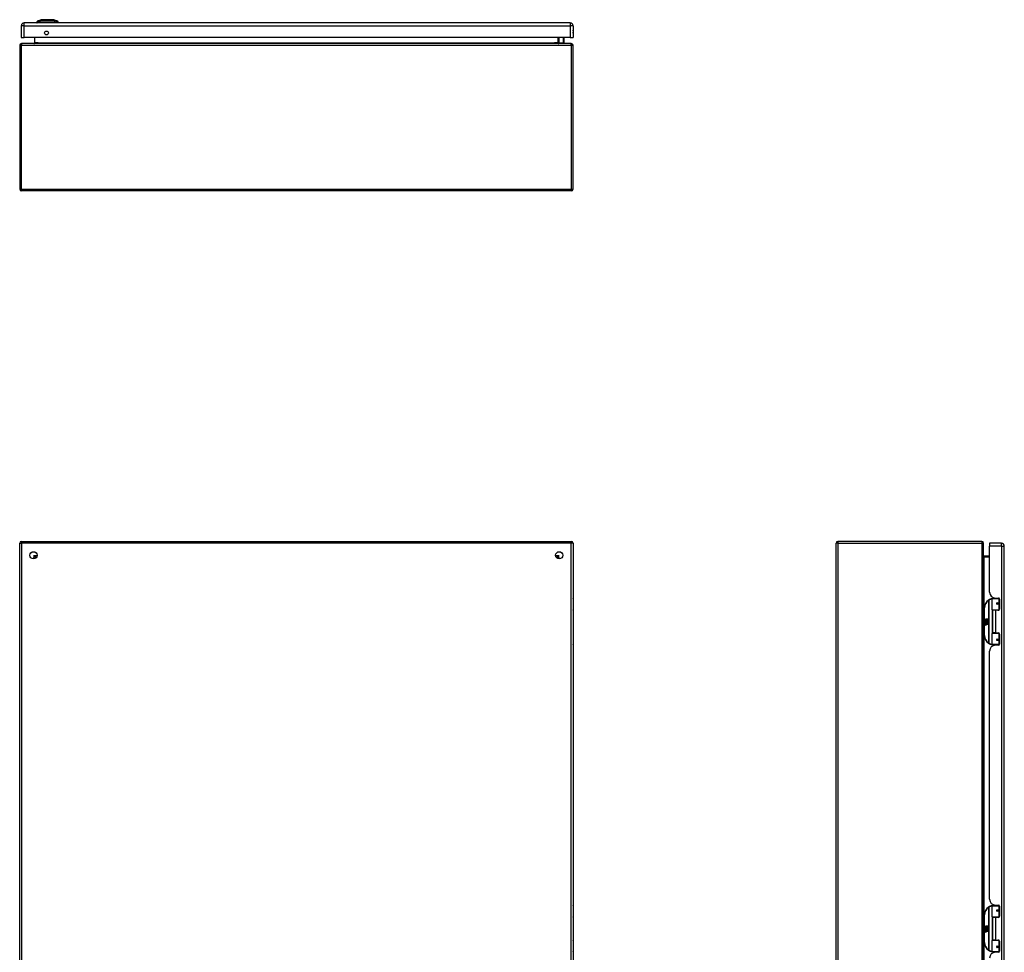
# Model space of a CAD drawing. Header units: inches. Extents: x 17 to 193, y 16 to 116.
# Tile 3 of 10: x 17 to 70, y 65 to 116. Entities that reach past the tile are written whole.
import ezdxf

# ---------------------------------------------------------------- set-up
doc = ezdxf.new("R2010")
doc.units = ezdxf.units.IN
doc.header["$MEASUREMENT"] = 0
doc.layers.add('Visible Edges(ANSI)', color=7, linetype='Continuous', lineweight=25)
doc.layers.add('Visible Tangent Edges(ANSI)', color=7, linetype='Continuous', lineweight=25)

msp = doc.modelspace()

# ---------------------------------------------------------------- linework, layer by layer
at = {"layer": 'Visible Edges(ANSI)'}
for p, q in [((17.067, 115.471), (17.067, 114.832)), ((46.824, 115.632), (17.228, 115.632)), ((17.968, 115.648), (17.9, 115.648)), ((17.968, 115.648), (18.079, 115.648)), ((17.974, 115.74), (18.134, 115.803)), ((18.903, 115.648), (18.079, 115.648)), ((18.848, 115.803), (19.007, 115.74)), ((18.903, 115.648), (19.013, 115.648)), ((19.081, 115.648), (19.013, 115.648)), ((46.985, 115.471), (46.985, 114.832)), ((17.067, 114.832), (17.228, 114.832)), ((46.824, 114.832), (17.228, 114.832)), ((17.785, 114.832), (17.785, 114.544)), ((46.188, 114.544), (46.188, 114.832)), ((46.475, 114.832), (46.483, 114.79)), ((46.484, 114.787), (46.484, 114.563)), ((46.824, 114.832), (46.985, 114.832)), ((16.987, 114.414), (16.987, 106.612)), ((46.888, 114.513), (17.086, 114.513)), ((46.234, 114.549), (46.194, 114.588)), ((46.248, 114.543), (46.464, 114.543)), ((46.987, 106.612), (46.987, 114.414)), ((46.888, 106.513), (17.086, 106.513)), ((16.987, 45.608), (16.987, 87.41)), ((17.086, 87.509), (46.888, 87.509)), ((46.987, 87.41), (46.987, 45.608)), ((61.246, 45.608), (61.246, 87.41)), ((69.147, 87.509), (61.345, 87.509)), ((69.246, 45.608), (69.246, 87.41)), ((69.566, 87.41), (69.566, 87.249)), ((70.205, 87.41), (69.566, 87.41)), ((69.566, 84.753), (69.566, 87.249)), ((70.366, 45.768), (70.366, 87.249)), ((17.853, 86.612), (17.853, 86.602)), ((17.893, 86.643), (17.884, 86.643)), ((46.089, 86.643), (46.08, 86.643)), ((46.12, 86.612), (46.12, 86.602)), ((69.566, 86.711), (69.277, 86.711)), ((47.004, 83.806), (47.004, 84.391)), ((69.701, 83.806), (69.701, 84.391)), ((69.721, 84.41), (70.051, 84.41)), ((69.826, 84.446), (69.826, 84.41)), ((69.878, 84.441), (70.044, 84.441)), ((69.952, 84.441), (69.952, 84.41)), ((70.096, 84.41), (70.051, 84.41)), ((70.094, 84.412), (70.094, 84.41)), ((70.103, 84.382), (70.103, 83.835)), ((69.276, 83.91), (69.276, 82.41)), ((69.968, 84.165), (69.968, 84.164)), ((69.973, 84.164), (69.968, 84.164)), ((70.06, 84.166), (69.973, 84.166)), ((69.973, 84.123), (70.06, 84.123)), ((69.976, 84.164), (69.976, 84.166)), ((69.976, 84.125), (69.977, 84.123)), ((70.06, 84.166), (70.103, 84.166)), ((70.103, 84.123), (70.06, 84.123)), ((46.989, 83.79), (46.987, 83.79)), ((69.364, 83.31), (69.396, 83.31)), ((69.364, 83.213), (69.364, 83.31)), ((69.396, 83.31), (69.396, 83.211)), ((69.401, 83.31), (69.433, 83.31)), ((69.401, 83.211), (69.401, 83.31)), ((69.433, 83.31), (69.433, 83.211)), ((69.437, 83.211), (69.437, 83.31)), ((69.437, 83.31), (69.469, 83.31)), ((69.469, 83.31), (69.469, 83.176)), ((70.055, 83.79), (69.717, 83.79)), ((69.889, 83.776), (69.721, 83.776)), ((69.721, 83.776), (69.721, 82.545)), ((69.793, 83.79), (69.793, 83.776)), ((70.044, 83.776), (69.889, 83.776)), ((69.984, 83.79), (69.984, 83.776)), ((70.055, 83.79), (70.082, 83.79)), ((69.316, 83.238), (69.364, 83.213)), ((69.363, 83.194), (69.316, 83.238)), ((69.331, 83.115), (69.359, 83.09)), ((69.331, 83.099), (69.331, 83.115)), ((69.35, 83.085), (69.331, 83.099)), ((69.331, 83.075), (69.35, 83.083)), ((69.331, 83.059), (69.331, 83.075)), ((69.359, 83.073), (69.331, 83.059)), ((69.331, 83.052), (69.385, 83.043)), ((69.331, 83.039), (69.331, 83.052)), ((69.353, 83.035), (69.331, 83.039)), ((69.331, 83.018), (69.365, 83.012)), ((69.331, 83.005), (69.331, 83.018)), ((69.353, 83.001), (69.331, 83.005)), ((69.331, 82.985), (69.365, 82.979)), ((69.331, 82.971), (69.331, 82.985)), ((69.365, 82.965), (69.331, 82.971)), ((69.342, 83.12), (69.333, 83.12)), ((69.348, 83.192), (69.363, 83.194)), ((69.392, 83.161), (69.348, 83.192)), ((69.35, 83.083), (69.35, 83.085)), ((69.354, 83.114), (69.354, 83.15)), ((69.359, 83.09), (69.385, 83.104)), ((69.385, 83.048), (69.359, 83.073)), ((69.363, 83.149), (69.363, 83.125)), ((69.367, 83.211), (69.397, 83.196)), ((69.396, 83.211), (69.367, 83.211)), ((69.385, 83.088), (69.367, 83.08)), ((69.367, 83.08), (69.367, 83.078)), ((69.367, 83.078), (69.385, 83.065)), ((69.371, 83.078), (69.388, 83.085)), ((69.469, 83.078), (69.371, 83.078)), ((69.376, 83.032), (69.376, 83.029)), ((69.385, 83.031), (69.376, 83.032)), ((69.378, 83.074), (69.469, 83.074)), ((69.388, 83.066), (69.378, 83.074)), ((69.381, 83.154), (69.392, 83.161)), ((69.382, 83.028), (69.388, 83.028)), ((69.385, 83.104), (69.385, 83.088)), ((69.385, 83.065), (69.385, 83.048)), ((69.385, 83.043), (69.385, 83.031)), ((69.397, 83.196), (69.387, 83.194)), ((69.387, 83.194), (69.415, 83.175)), ((69.388, 83.108), (69.468, 83.108)), ((69.388, 83.085), (69.388, 83.108)), ((69.388, 83.044), (69.388, 83.066)), ((69.469, 83.044), (69.388, 83.044)), ((69.388, 83.04), (69.469, 83.04)), ((69.388, 83.028), (69.388, 83.04)), ((69.419, 83.145), (69.389, 83.124)), ((69.469, 83.01), (69.39, 83.01)), ((69.433, 83.211), (69.401, 83.211)), ((69.415, 83.175), (69.468, 83.211)), ((69.468, 83.108), (69.419, 83.145)), ((69.468, 83.211), (69.437, 83.211)), ((69.469, 83.176), (69.443, 83.159)), ((69.443, 83.159), (69.469, 83.145)), ((69.469, 83.145), (69.469, 83.078)), ((69.469, 83.074), (69.469, 83.044)), ((69.469, 83.04), (69.469, 83.01)), ((46.987, 82.53), (46.989, 82.53)), ((47.004, 81.93), (47.004, 82.515)), ((69.701, 81.93), (69.701, 82.515)), ((69.717, 82.53), (70.055, 82.53)), ((69.889, 82.545), (69.721, 82.545)), ((69.793, 82.53), (69.793, 82.545)), ((69.889, 82.545), (70.044, 82.545)), ((69.984, 82.53), (69.984, 82.545)), ((70.082, 82.53), (70.055, 82.53)), ((70.103, 82.486), (70.103, 81.938)), ((70.051, 81.91), (69.721, 81.91)), ((69.826, 81.875), (69.826, 81.91)), ((70.044, 81.879), (69.878, 81.879)), ((69.952, 81.879), (69.952, 81.91)), ((69.968, 82.155), (69.968, 82.157)), ((69.968, 82.156), (69.973, 82.156)), ((70.06, 82.198), (69.973, 82.198)), ((69.973, 82.154), (70.06, 82.154)), ((69.976, 82.195), (69.977, 82.198)), ((69.976, 82.156), (69.976, 82.154)), ((70.051, 81.91), (70.096, 81.91)), ((70.06, 82.198), (70.103, 82.198)), ((70.103, 82.154), (70.06, 82.154)), ((70.094, 81.91), (70.094, 81.908)), ((69.566, 68.102), (69.566, 81.567)), ((69.826, 67.794), (69.826, 67.759)), ((47.004, 67.154), (47.004, 67.739)), ((69.276, 67.259), (69.276, 65.759)), ((69.701, 67.154), (69.701, 67.739)), ((69.721, 67.759), (70.051, 67.759)), ((69.878, 67.79), (70.044, 67.79)), ((69.952, 67.79), (69.952, 67.759)), ((69.968, 67.514), (69.968, 67.512)), ((69.973, 67.513), (69.968, 67.513)), ((70.06, 67.515), (69.973, 67.515)), ((69.973, 67.471), (70.06, 67.471)), ((69.976, 67.512), (69.976, 67.514)), ((69.976, 67.473), (69.977, 67.471)), ((70.096, 67.759), (70.051, 67.759)), ((70.06, 67.515), (70.103, 67.515)), ((70.103, 67.471), (70.06, 67.471)), ((70.094, 67.761), (70.094, 67.759)), ((70.103, 67.731), (70.103, 67.183)), ((46.989, 67.139), (46.987, 67.139)), ((70.055, 67.139), (69.717, 67.139)), ((69.889, 67.124), (69.721, 67.124)), ((69.721, 67.124), (69.721, 65.893)), ((69.793, 67.139), (69.793, 67.124)), ((70.044, 67.124), (69.889, 67.124)), ((69.984, 67.139), (69.984, 67.124)), ((70.055, 67.139), (70.082, 67.139)), ((69.316, 66.587), (69.364, 66.562)), ((69.363, 66.543), (69.316, 66.587)), ((69.331, 66.463), (69.359, 66.439)), ((69.331, 66.447), (69.331, 66.463)), ((69.35, 66.434), (69.331, 66.447)), ((69.331, 66.424), (69.35, 66.431)), ((69.331, 66.408), (69.331, 66.424)), ((69.359, 66.421), (69.331, 66.408)), ((69.331, 66.401), (69.385, 66.391)), ((69.331, 66.387), (69.331, 66.401)), ((69.353, 66.384), (69.331, 66.387)), ((69.331, 66.367), (69.365, 66.361)), ((69.331, 66.354), (69.331, 66.367)), ((69.353, 66.35), (69.331, 66.354)), ((69.331, 66.333), (69.365, 66.327)), ((69.331, 66.32), (69.331, 66.333)), ((69.365, 66.313), (69.331, 66.32)), ((69.342, 66.469), (69.333, 66.469)), ((69.348, 66.541), (69.363, 66.543)), ((69.392, 66.509), (69.348, 66.541)), ((69.35, 66.431), (69.35, 66.434)), ((69.354, 66.462), (69.354, 66.499)), ((69.359, 66.439), (69.385, 66.453)), ((69.385, 66.397), (69.359, 66.421)), ((69.363, 66.497), (69.363, 66.473)), ((69.364, 66.659), (69.396, 66.659)), ((69.364, 66.562), (69.364, 66.659)), ((69.367, 66.56), (69.397, 66.545)), ((69.396, 66.56), (69.367, 66.56)), ((69.385, 66.436), (69.367, 66.429)), ((69.367, 66.429), (69.367, 66.426)), ((69.367, 66.426), (69.385, 66.413)), ((69.371, 66.426), (69.388, 66.434)), ((69.469, 66.426), (69.371, 66.426)), ((69.376, 66.381), (69.376, 66.378)), ((69.385, 66.38), (69.376, 66.381)), ((69.378, 66.422), (69.469, 66.422)), ((69.388, 66.415), (69.378, 66.422)), ((69.381, 66.502), (69.392, 66.509)), ((69.382, 66.377), (69.388, 66.376)), ((69.385, 66.453), (69.385, 66.436)), ((69.385, 66.413), (69.385, 66.397)), ((69.385, 66.391), (69.385, 66.38)), ((69.397, 66.545), (69.387, 66.543)), ((69.387, 66.543), (69.415, 66.523)), ((69.388, 66.456), (69.468, 66.456)), ((69.388, 66.434), (69.388, 66.456)), ((69.388, 66.393), (69.388, 66.415)), ((69.469, 66.393), (69.388, 66.393)), ((69.388, 66.388), (69.469, 66.388)), ((69.388, 66.376), (69.388, 66.388)), ((69.419, 66.493), (69.389, 66.472)), ((69.469, 66.359), (69.39, 66.359)), ((69.396, 66.659), (69.396, 66.56)), ((69.401, 66.659), (69.433, 66.659)), ((69.401, 66.56), (69.401, 66.659)), ((69.433, 66.56), (69.401, 66.56)), ((69.415, 66.523), (69.468, 66.56)), ((69.468, 66.456), (69.419, 66.493)), ((69.433, 66.659), (69.433, 66.56)), ((69.437, 66.56), (69.437, 66.659)), ((69.437, 66.659), (69.469, 66.659)), ((69.468, 66.56), (69.437, 66.56)), ((69.469, 66.525), (69.443, 66.507)), ((69.443, 66.507), (69.469, 66.493)), ((69.469, 66.659), (69.469, 66.525)), ((69.469, 66.493), (69.469, 66.426)), ((69.469, 66.422), (69.469, 66.393)), ((69.469, 66.388), (69.469, 66.359)), ((46.987, 65.879), (46.989, 65.879)), ((47.004, 65.278), (47.004, 65.863)), ((69.701, 65.278), (69.701, 65.863)), ((69.717, 65.879), (70.055, 65.879)), ((69.889, 65.893), (69.721, 65.893)), ((69.793, 65.879), (69.793, 65.893)), ((69.889, 65.893), (70.044, 65.893)), ((69.984, 65.879), (69.984, 65.893)), ((70.082, 65.879), (70.055, 65.879)), ((70.103, 65.834), (70.103, 65.287)), ((70.051, 65.259), (69.721, 65.259)), ((69.826, 65.223), (69.826, 65.259)), ((70.044, 65.228), (69.878, 65.228)), ((69.952, 65.228), (69.952, 65.259)), ((69.968, 65.503), (69.968, 65.505)), ((69.968, 65.505), (69.973, 65.505)), ((70.06, 65.546), (69.973, 65.546)), ((69.973, 65.503), (70.06, 65.503)), ((69.976, 65.544), (69.977, 65.546)), ((69.976, 65.505), (69.976, 65.503)), ((70.051, 65.259), (70.096, 65.259)), ((70.06, 65.546), (70.103, 65.546)), ((70.103, 65.503), (70.06, 65.503)), ((70.094, 65.259), (70.094, 65.257))]:
    msp.add_line(p, q, dxfattribs=at)
at = {"layer": 'Visible Edges(ANSI)', "flags": 128}
for points in [[(18.846, 115.803), (18.846, 115.803), (18.844, 115.803), (18.842, 115.803), (18.839, 115.803), (18.835, 115.803), (18.831, 115.803), (18.825, 115.803), (18.819, 115.803), (18.812, 115.803), (18.804, 115.803), (18.795, 115.803), (18.786, 115.803), (18.776, 115.803), (18.765, 115.803), (18.754, 115.803), (18.742, 115.803), (18.73, 115.803), (18.716, 115.803), (18.703, 115.803), (18.688, 115.803), (18.674, 115.803), (18.659, 115.803), (18.643, 115.803), (18.627, 115.803), (18.611, 115.803), (18.594, 115.803), (18.577, 115.803), (18.56, 115.803), (18.543, 115.803), (18.526, 115.803), (18.508, 115.803), (18.491, 115.803), (18.473, 115.803), (18.456, 115.803), (18.439, 115.803), (18.421, 115.803), (18.404, 115.803), (18.388, 115.803), (18.371, 115.803), (18.355, 115.803), (18.339, 115.803), (18.323, 115.803), (18.308, 115.803), (18.293, 115.803), (18.279, 115.803), (18.265, 115.803), (18.252, 115.803), (18.239, 115.803), (18.228, 115.803), (18.216, 115.803), (18.206, 115.803), (18.195, 115.803), (18.186, 115.803), (18.178, 115.803), (18.17, 115.803), (18.163, 115.803), (18.156, 115.803), (18.151, 115.803), (18.146, 115.803), (18.143, 115.803), (18.14, 115.803), (18.138, 115.803), (18.136, 115.803), (18.136, 115.803)], [(17.785, 114.544), (17.785, 114.541), (17.784, 114.539), (17.784, 114.537), (17.783, 114.534), (17.782, 114.532), (17.781, 114.53), (17.78, 114.528), (17.779, 114.526), (17.778, 114.525), (17.777, 114.523), (17.775, 114.521), (17.774, 114.52), (17.772, 114.519), (17.771, 114.518), (17.769, 114.517), (17.767, 114.516), (17.766, 114.515), (17.764, 114.515), (17.762, 114.514), (17.761, 114.514), (17.759, 114.513), (17.757, 114.513), (17.755, 114.513), (17.754, 114.513)], [(46.219, 114.513), (46.218, 114.513), (46.216, 114.513), (46.214, 114.513), (46.212, 114.514), (46.211, 114.514), (46.209, 114.515), (46.207, 114.515), (46.206, 114.516), (46.204, 114.517), (46.203, 114.518), (46.201, 114.519), (46.199, 114.52), (46.198, 114.521), (46.197, 114.523), (46.195, 114.525), (46.194, 114.526), (46.193, 114.528), (46.192, 114.53), (46.191, 114.532), (46.19, 114.534), (46.189, 114.537), (46.189, 114.539), (46.189, 114.541), (46.188, 114.544)], [(69.277, 86.711), (69.275, 86.711), (69.272, 86.711), (69.27, 86.711), (69.268, 86.712), (69.265, 86.713), (69.263, 86.714), (69.261, 86.715), (69.259, 86.716), (69.258, 86.717), (69.256, 86.719), (69.255, 86.72), (69.253, 86.722), (69.252, 86.723), (69.251, 86.725), (69.25, 86.726), (69.249, 86.728), (69.249, 86.73), (69.248, 86.731), (69.247, 86.733), (69.247, 86.735), (69.247, 86.736), (69.246, 86.738), (69.246, 86.74), (69.246, 86.742)], [(69.708, 84.406), (69.708, 84.406), (69.708, 84.405), (69.707, 84.405), (69.707, 84.405), (69.707, 84.405), (69.707, 84.405), (69.706, 84.405), (69.706, 84.405), (69.706, 84.405), (69.706, 84.405), (69.705, 84.405), (69.705, 84.405), (69.705, 84.405), (69.705, 84.405), (69.704, 84.405), (69.704, 84.405), (69.704, 84.405), (69.704, 84.405), (69.703, 84.405), (69.703, 84.405), (69.703, 84.405), (69.703, 84.405), (69.702, 84.405), (69.702, 84.405)], [(69.973, 84.123), (69.971, 84.123), (69.968, 84.123), (69.965, 84.124), (69.963, 84.125), (69.961, 84.127), (69.958, 84.129), (69.956, 84.131), (69.955, 84.133), (69.953, 84.136), (69.952, 84.139), (69.952, 84.141), (69.952, 84.144), (69.952, 84.147), (69.952, 84.15), (69.953, 84.153), (69.955, 84.156), (69.956, 84.158), (69.958, 84.16), (69.961, 84.162), (69.963, 84.163), (69.965, 84.165), (69.968, 84.165), (69.971, 84.166), (69.973, 84.166)], [(70.02, 83.776), (70.023, 83.777), (70.025, 83.778), (70.028, 83.779), (70.03, 83.779), (70.033, 83.78), (70.035, 83.781), (70.038, 83.782), (70.041, 83.783), (70.043, 83.783), (70.046, 83.784), (70.048, 83.785), (70.051, 83.785), (70.053, 83.786), (70.056, 83.786), (70.059, 83.787), (70.061, 83.787), (70.064, 83.788), (70.066, 83.788), (70.069, 83.788), (70.071, 83.789), (70.074, 83.789), (70.077, 83.789), (70.079, 83.79), (70.082, 83.79)], [(70.082, 82.531), (70.079, 82.531), (70.077, 82.531), (70.074, 82.531), (70.071, 82.532), (70.069, 82.532), (70.066, 82.532), (70.064, 82.533), (70.061, 82.533), (70.059, 82.534), (70.056, 82.534), (70.053, 82.535), (70.051, 82.535), (70.048, 82.536), (70.046, 82.536), (70.043, 82.537), (70.041, 82.538), (70.038, 82.538), (70.035, 82.539), (70.033, 82.54), (70.03, 82.541), (70.028, 82.542), (70.025, 82.543), (70.023, 82.544), (70.02, 82.545)], [(69.702, 81.916), (69.702, 81.916), (69.703, 81.916), (69.703, 81.916), (69.703, 81.916), (69.703, 81.916), (69.704, 81.915), (69.704, 81.915), (69.704, 81.915), (69.704, 81.915), (69.705, 81.915), (69.705, 81.915), (69.705, 81.915), (69.705, 81.915), (69.706, 81.915), (69.706, 81.915), (69.706, 81.915), (69.706, 81.915), (69.707, 81.915), (69.707, 81.915), (69.707, 81.915), (69.707, 81.915), (69.708, 81.915), (69.708, 81.915), (69.708, 81.915)], [(69.973, 82.154), (69.971, 82.154), (69.968, 82.155), (69.965, 82.156), (69.963, 82.157), (69.961, 82.158), (69.958, 82.16), (69.956, 82.162), (69.955, 82.165), (69.953, 82.167), (69.952, 82.17), (69.952, 82.173), (69.952, 82.176), (69.952, 82.179), (69.952, 82.182), (69.953, 82.185), (69.955, 82.187), (69.956, 82.19), (69.958, 82.192), (69.961, 82.193), (69.963, 82.195), (69.965, 82.196), (69.968, 82.197), (69.971, 82.197), (69.973, 82.198)], [(69.708, 67.754), (69.708, 67.754), (69.708, 67.754), (69.707, 67.754), (69.707, 67.754), (69.707, 67.754), (69.707, 67.754), (69.706, 67.754), (69.706, 67.754), (69.706, 67.754), (69.706, 67.754), (69.705, 67.754), (69.705, 67.754), (69.705, 67.754), (69.705, 67.754), (69.704, 67.754), (69.704, 67.753), (69.704, 67.753), (69.704, 67.753), (69.703, 67.753), (69.703, 67.753), (69.703, 67.753), (69.703, 67.753), (69.702, 67.753), (69.702, 67.753)], [(69.973, 67.471), (69.971, 67.471), (69.968, 67.472), (69.965, 67.473), (69.963, 67.474), (69.961, 67.475), (69.958, 67.477), (69.956, 67.479), (69.955, 67.482), (69.953, 67.484), (69.952, 67.487), (69.952, 67.49), (69.952, 67.493), (69.952, 67.496), (69.952, 67.499), (69.953, 67.502), (69.955, 67.504), (69.956, 67.507), (69.958, 67.509), (69.961, 67.51), (69.963, 67.512), (69.965, 67.513), (69.968, 67.514), (69.971, 67.514), (69.973, 67.515)], [(70.02, 67.124), (70.023, 67.125), (70.025, 67.126), (70.028, 67.127), (70.03, 67.128), (70.033, 67.129), (70.035, 67.13), (70.038, 67.13), (70.041, 67.131), (70.043, 67.132), (70.046, 67.133), (70.048, 67.133), (70.051, 67.134), (70.053, 67.134), (70.056, 67.135), (70.059, 67.135), (70.061, 67.136), (70.064, 67.136), (70.066, 67.137), (70.069, 67.137), (70.071, 67.137), (70.074, 67.138), (70.077, 67.138), (70.079, 67.138), (70.082, 67.138)], [(70.082, 65.879), (70.079, 65.879), (70.077, 65.88), (70.074, 65.88), (70.071, 65.88), (70.069, 65.88), (70.066, 65.881), (70.064, 65.881), (70.061, 65.882), (70.059, 65.882), (70.056, 65.883), (70.053, 65.883), (70.051, 65.884), (70.048, 65.884), (70.046, 65.885), (70.043, 65.886), (70.041, 65.886), (70.038, 65.887), (70.035, 65.888), (70.033, 65.889), (70.03, 65.889), (70.028, 65.89), (70.025, 65.891), (70.023, 65.892), (70.02, 65.893)], [(69.702, 65.264), (69.702, 65.264), (69.703, 65.264), (69.703, 65.264), (69.703, 65.264), (69.703, 65.264), (69.704, 65.264), (69.704, 65.264), (69.704, 65.264), (69.704, 65.264), (69.705, 65.264), (69.705, 65.264), (69.705, 65.264), (69.705, 65.264), (69.706, 65.264), (69.706, 65.264), (69.706, 65.264), (69.706, 65.264), (69.707, 65.264), (69.707, 65.264), (69.707, 65.263), (69.707, 65.263), (69.708, 65.263), (69.708, 65.263), (69.708, 65.263)], [(69.973, 65.503), (69.971, 65.503), (69.968, 65.503), (69.965, 65.504), (69.963, 65.505), (69.961, 65.507), (69.958, 65.509), (69.956, 65.511), (69.955, 65.513), (69.953, 65.516), (69.952, 65.519), (69.952, 65.522), (69.952, 65.524), (69.952, 65.527), (69.952, 65.53), (69.953, 65.533), (69.955, 65.536), (69.956, 65.538), (69.958, 65.54), (69.961, 65.542), (69.963, 65.543), (69.965, 65.545), (69.968, 65.545), (69.971, 65.546), (69.973, 65.546)]]:
    msp.add_lwpolyline(points, dxfattribs=at)
at = {"layer": 'Visible Edges(ANSI)'}
for centre, radius in [((18.442, 115.082), 0.102), ((17.737, 86.759), 0.195), ((46.237, 86.759), 0.195), ((69.973, 84.144), 0.0197), ((69.973, 82.176), 0.0197), ((69.973, 67.493), 0.0197), ((69.973, 65.524), 0.0197)]:
    msp.add_circle(centre, radius, dxfattribs=at)
for centre, radius, start, end in [((17.228, 115.471), 0.161, 90, 180), ((18.017, 115.63), 0.118, 111.2505, 171.3991), ((17.959, 115.656), 0.0394, 191.537, 216.8699), ((18.136, 115.798), 0.00492, 90.2088, 111.2505), ((18.846, 115.798), 0.00492, 68.7495, 89.7912), ((18.965, 115.63), 0.118, 8.6009, 68.7495), ((19.022, 115.656), 0.0394, 323.1301, 348.463), ((46.824, 115.471), 0.161, 0, 90), ((46.464, 114.787), 0.0197, 0, 10.9409), ((46.817, 115.155), 0.188, 333.6372, 26.3628), ((17.086, 114.414), 0.099, 90, 180), ((46.208, 114.602), 0.0197, 180, 225), ((46.248, 114.563), 0.0197, 225, 270), ((46.464, 114.563), 0.0197, 270, 0), ((46.888, 114.414), 0.099, 0, 90), ((17.086, 106.612), 0.099, 180, 270), ((46.888, 106.612), 0.099, 270, 0), ((17.086, 87.41), 0.099, 90, 180), ((46.888, 87.41), 0.099, 0, 90), ((61.345, 87.41), 0.099, 90, 180), ((69.147, 87.41), 0.099, 0, 90), ((70.205, 87.249), 0.161, 0, 90), ((17.884, 86.612), 0.031, 90, 180), ((46.089, 86.612), 0.031, 0, 90), ((46.088, 86.592), 0.031, 27.1331, 69.4365), ((46.985, 84.391), 0.0197, 0, 84.6753), ((69.776, 83.91), 0.5, 98.5081, 122.2377), ((69.878, 84.753), 0.312, 180, 270), ((69.721, 84.391), 0.0197, 90, 180), ((70.044, 84.382), 0.0591, 0, 90), ((46.989, 83.806), 0.0157, 270, 0), ((69.776, 83.91), 0.5, 122.2377, 180), ((69.717, 83.806), 0.0157, 180, 270), ((69.973, 84.144), 0.0217, 279.147, 90), ((70.044, 83.835), 0.0591, 270, 0), ((69.351, 83.144), 0.0197, 86.5646, 171.5605), ((69.391, 83.138), 0.0607, 171.5605, 197.3343), ((69.371, 83.132), 0.0307, 154.6784, 202.5609), ((69.352, 83.141), 0.0096, 73.5261, 154.6784), ((69.35, 83.124), 0.0398, 44.1684, 86.5646), ((69.345, 82.989), 0.0465, 57.5992, 80), ((69.346, 82.955), 0.0465, 58.5584, 80.8257), ((69.366, 83.139), 0.0282, 246.1555, 293.8445), ((69.361, 83.132), 0.0168, 19.3797, 82.9975), ((69.368, 83.133), 0.00955, 241.4547, 321.1652), ((69.367, 83.024), 0.0123, 260, 293.5571), ((69.367, 82.991), 0.0123, 259.9922, 293.5487), ((69.371, 82.993), 0.0288, 259, 288.4748), ((69.363, 83.018), 0.0126, 6.03, 57.5992), ((69.363, 82.984), 0.0126, 6.1027, 57.6083), ((69.37, 83.019), 0.006, 293.5571, 6.03), ((69.37, 82.985), 0.006, 293.5487, 6.1027), ((69.371, 83.027), 0.0288, 273.6169, 286.9928), ((69.362, 82.976), 0.0246, 359.6788, 63.9508), ((69.367, 83.134), 0.0109, 321.1652, 19.3797), ((69.363, 83.009), 0.024, 359.4776, 57.4114), ((69.371, 83.128), 0.0152, 293.8445, 355.0802), ((69.357, 83.131), 0.0299, 350.4085, 44.1684), ((69.377, 83.009), 0.0101, 286.9928, 359.4776), ((69.376, 82.976), 0.0105, 288.4748, 359.6788), ((69.357, 83.131), 0.033, 347.079, 43.1785), ((69.366, 83.011), 0.024, 358.7952, 46.5849), ((46.989, 82.515), 0.0157, 0, 90), ((69.776, 82.41), 0.5, 180, 237.7623), ((69.717, 82.515), 0.0157, 90, 180), ((70.044, 82.486), 0.0591, 0, 90), ((46.985, 81.93), 0.0197, 275.3247, 0), ((69.776, 82.41), 0.5, 237.7623, 261.4919), ((69.878, 81.567), 0.312, 90, 180), ((69.721, 81.93), 0.0197, 180, 270), ((69.973, 82.176), 0.0217, 270, 80.853), ((70.044, 81.938), 0.0591, 270, 0), ((69.878, 68.102), 0.312, 180, 270), ((46.985, 67.739), 0.0197, 0, 84.6753), ((69.776, 67.259), 0.5, 122.2377, 180), ((69.776, 67.259), 0.5, 98.5081, 122.2377), ((69.721, 67.739), 0.0197, 90, 180), ((69.973, 67.493), 0.0217, 279.147, 90), ((70.044, 67.731), 0.0591, 0, 90), ((46.989, 67.154), 0.0157, 270, 0), ((69.717, 67.154), 0.0157, 180, 270), ((70.044, 67.183), 0.0591, 270, 0), ((69.351, 66.493), 0.0197, 86.5646, 171.5605), ((69.391, 66.487), 0.0607, 171.5605, 197.3343), ((69.371, 66.481), 0.0307, 154.6784, 202.5609), ((69.352, 66.49), 0.0096, 73.5261, 154.6784), ((69.35, 66.473), 0.0398, 44.1684, 86.5646), ((69.345, 66.338), 0.0465, 57.5992, 80), ((69.346, 66.304), 0.0465, 58.5584, 80.8257), ((69.366, 66.488), 0.0282, 246.1555, 293.8445), ((69.361, 66.481), 0.0168, 19.3797, 82.9975), ((69.368, 66.482), 0.00955, 241.4547, 321.1652), ((69.367, 66.373), 0.0123, 260, 293.5571), ((69.367, 66.339), 0.0123, 259.9922, 293.5487), ((69.371, 66.342), 0.0288, 259, 288.4748), ((69.363, 66.366), 0.0126, 6.03, 57.5992), ((69.363, 66.333), 0.0126, 6.1027, 57.6083), ((69.37, 66.367), 0.006, 293.5571, 6.03), ((69.37, 66.333), 0.006, 293.5487, 6.1027), ((69.371, 66.375), 0.0288, 273.6169, 286.9928), ((69.362, 66.324), 0.0246, 359.6788, 63.9508), ((69.367, 66.483), 0.0109, 321.1652, 19.3797), ((69.363, 66.357), 0.024, 359.4776, 57.4114), ((69.371, 66.476), 0.0152, 293.8445, 355.0802), ((69.357, 66.48), 0.0299, 350.4085, 44.1684), ((69.377, 66.357), 0.0101, 286.9928, 359.4776), ((69.376, 66.324), 0.0105, 288.4748, 359.6788), ((69.357, 66.48), 0.033, 347.079, 43.1785), ((69.366, 66.359), 0.024, 358.7952, 46.5849), ((46.989, 65.863), 0.0157, 0, 90), ((69.776, 65.759), 0.5, 180, 237.7623), ((69.717, 65.863), 0.0157, 90, 180), ((70.044, 65.834), 0.0591, 0, 90), ((46.985, 65.278), 0.0197, 275.3247, 0), ((69.776, 65.759), 0.5, 237.7623, 261.4919), ((69.878, 64.916), 0.312, 90, 180), ((69.721, 65.278), 0.0197, 180, 270), ((69.973, 65.524), 0.0217, 270, 80.853), ((70.044, 65.287), 0.0591, 270, 0)]:
    msp.add_arc(centre, radius, start, end, dxfattribs=at)
at = {"layer": 'Visible Tangent Edges(ANSI)'}
for p, q in [((17.228, 115.471), (17.067, 115.471)), ((17.228, 115.471), (17.228, 115.632)), ((17.228, 115.471), (46.824, 115.471)), ((17.228, 114.832), (17.228, 115.471)), ((17.974, 115.74), (18.134, 115.803)), ((46.824, 115.632), (46.824, 115.471)), ((46.985, 115.471), (46.824, 115.471)), ((46.824, 115.471), (46.824, 114.832)), ((17.816, 114.544), (17.816, 114.832)), ((46.157, 114.832), (46.157, 114.544)), ((46.208, 114.832), (46.208, 114.584)), ((46.464, 114.776), (46.454, 114.832)), ((46.464, 114.543), (46.464, 114.776)), ((16.987, 114.414), (17.086, 114.414)), ((17.086, 114.513), (17.086, 114.414)), ((17.086, 114.414), (46.888, 114.414)), ((17.086, 106.612), (17.086, 114.414)), ((17.816, 114.544), (17.785, 114.544)), ((17.985, 114.544), (17.816, 114.544)), ((17.985, 114.544), (45.988, 114.544)), ((46.157, 114.544), (45.988, 114.544)), ((46.157, 114.544), (46.188, 114.544)), ((46.208, 114.584), (46.248, 114.543)), ((46.888, 114.414), (46.888, 114.513)), ((46.888, 114.414), (46.987, 114.414)), ((46.888, 114.414), (46.888, 106.612)), ((16.987, 106.612), (17.086, 106.612)), ((17.086, 106.612), (17.086, 106.513)), ((17.086, 106.612), (46.888, 106.612)), ((46.888, 106.612), (46.888, 106.513)), ((46.888, 106.612), (46.987, 106.612)), ((16.987, 87.41), (17.086, 87.41)), ((17.086, 87.509), (17.086, 87.41)), ((17.086, 87.41), (17.086, 45.608)), ((46.888, 87.41), (17.086, 87.41)), ((46.888, 87.509), (46.888, 87.41)), ((46.888, 45.608), (46.888, 87.41)), ((46.987, 87.41), (46.888, 87.41)), ((61.345, 87.41), (61.246, 87.41)), ((61.345, 87.509), (61.345, 87.41)), ((61.345, 87.41), (69.147, 87.41)), ((61.345, 87.41), (61.345, 45.608)), ((69.147, 87.509), (69.147, 87.41)), ((69.147, 87.41), (69.147, 45.608)), ((69.246, 87.41), (69.147, 87.41)), ((70.205, 87.249), (69.566, 87.249)), ((70.205, 87.249), (70.205, 87.41)), ((70.205, 87.249), (70.205, 45.768)), ((70.205, 87.249), (70.366, 87.249)), ((17.754, 86.742), (17.884, 86.643)), ((17.853, 86.612), (17.754, 86.742)), ((17.754, 86.742), (17.931, 86.742)), ((17.754, 86.742), (17.754, 86.643)), ((17.754, 86.564), (17.754, 86.643)), ((46.042, 86.742), (46.219, 86.742)), ((46.088, 86.643), (46.088, 86.633)), ((46.089, 86.643), (46.219, 86.742)), ((46.219, 86.742), (46.12, 86.612)), ((46.219, 86.643), (46.219, 86.742)), ((46.219, 86.643), (46.219, 86.564)), ((69.277, 86.711), (69.277, 86.68)), ((69.277, 86.68), (69.566, 86.68)), ((69.277, 83.942), (69.277, 86.68)), ((47.004, 84.391), (46.987, 84.391)), ((70.07, 84.391), (69.701, 84.391)), ((70.063, 84.438), (70.063, 84.41)), ((70.07, 84.391), (70.102, 84.391)), ((70.07, 84.391), (70.07, 84.176)), ((46.987, 83.806), (47.004, 83.806)), ((69.276, 83.91), (69.296, 83.91)), ((69.296, 82.41), (69.296, 83.91)), ((69.509, 84.333), (69.52, 84.316)), ((69.52, 84.316), (69.52, 82.004)), ((69.52, 84.316), (69.524, 84.316)), ((69.524, 82.004), (69.524, 84.316)), ((69.701, 83.806), (70.07, 83.806)), ((69.978, 84.176), (70.07, 84.176)), ((70.07, 84.113), (69.978, 84.113)), ((70.103, 84.176), (70.07, 84.176)), ((70.07, 84.113), (70.07, 83.806)), ((70.07, 84.113), (70.103, 84.113)), ((70.095, 83.806), (70.07, 83.806)), ((69.709, 83.792), (69.709, 82.528)), ((69.889, 83.776), (69.889, 82.545)), ((70.063, 83.788), (70.063, 83.779)), ((47.004, 82.515), (46.987, 82.515)), ((69.296, 82.41), (69.276, 82.41)), ((69.277, 67.29), (69.277, 82.379)), ((70.07, 82.515), (69.701, 82.515)), ((69.978, 82.207), (70.07, 82.207)), ((70.063, 82.541), (70.063, 82.533)), ((70.07, 82.515), (70.095, 82.515)), ((70.07, 82.515), (70.07, 82.207)), ((70.103, 82.207), (70.07, 82.207)), ((46.987, 81.93), (47.004, 81.93)), ((69.52, 82.004), (69.509, 81.987)), ((69.524, 82.004), (69.52, 82.004)), ((69.701, 81.93), (70.07, 81.93)), ((70.07, 82.144), (69.978, 82.144)), ((70.063, 81.91), (70.063, 81.883)), ((70.07, 82.144), (70.07, 81.93)), ((70.07, 82.144), (70.103, 82.144)), ((70.102, 81.93), (70.07, 81.93)), ((47.004, 67.739), (46.987, 67.739)), ((69.276, 67.259), (69.296, 67.259)), ((69.296, 65.759), (69.296, 67.259)), ((69.509, 67.682), (69.52, 67.665)), ((69.52, 67.665), (69.52, 65.352)), ((69.52, 67.665), (69.524, 67.665)), ((69.524, 65.352), (69.524, 67.665)), ((70.07, 67.739), (69.701, 67.739)), ((69.978, 67.524), (70.07, 67.524)), ((70.07, 67.461), (69.978, 67.461)), ((70.063, 67.786), (70.063, 67.759)), ((70.07, 67.739), (70.102, 67.739)), ((70.07, 67.739), (70.07, 67.524)), ((70.103, 67.524), (70.07, 67.524)), ((70.07, 67.461), (70.07, 67.154)), ((70.07, 67.461), (70.103, 67.461)), ((46.987, 67.154), (47.004, 67.154)), ((69.701, 67.154), (70.07, 67.154)), ((69.709, 67.141), (69.709, 65.877)), ((69.889, 67.124), (69.889, 65.893)), ((70.063, 67.136), (70.063, 67.128)), ((70.095, 67.154), (70.07, 67.154)), ((47.004, 65.863), (46.987, 65.863)), ((69.296, 65.759), (69.276, 65.759)), ((69.277, 50.639), (69.277, 65.727)), ((70.07, 65.863), (69.701, 65.863)), ((70.063, 65.89), (70.063, 65.881)), ((70.07, 65.863), (70.095, 65.863)), ((70.07, 65.863), (70.07, 65.556)), ((46.987, 65.278), (47.004, 65.278)), ((69.52, 65.352), (69.509, 65.336)), ((69.524, 65.352), (69.52, 65.352)), ((69.701, 65.278), (70.07, 65.278)), ((69.978, 65.556), (70.07, 65.556)), ((70.07, 65.493), (69.978, 65.493)), ((70.063, 65.259), (70.063, 65.231)), ((70.103, 65.556), (70.07, 65.556)), ((70.07, 65.493), (70.07, 65.278)), ((70.07, 65.493), (70.103, 65.493)), ((70.102, 65.278), (70.07, 65.278))]:
    msp.add_line(p, q, dxfattribs=at)
at = {"layer": 'Visible Tangent Edges(ANSI)', "flags": 128}
for points in [[(18.051, 115.742), (18.043, 115.742), (18.037, 115.742), (18.032, 115.742), (18.027, 115.742), (18.022, 115.742), (18.017, 115.742), (18.013, 115.742), (18.008, 115.741), (18.004, 115.741), (18.001, 115.741), (17.997, 115.741), (17.994, 115.741), (17.991, 115.741), (17.988, 115.741), (17.985, 115.741), (17.983, 115.741), (17.981, 115.741), (17.979, 115.741), (17.978, 115.741), (17.977, 115.741), (17.976, 115.741), (17.975, 115.741), (17.974, 115.74), (17.974, 115.74)], [(18.072, 115.742), (18.071, 115.742), (18.07, 115.742), (18.069, 115.742), (18.068, 115.742), (18.067, 115.742), (18.066, 115.742), (18.065, 115.742), (18.064, 115.742), (18.063, 115.742), (18.062, 115.742), (18.061, 115.742), (18.06, 115.742), (18.059, 115.742), (18.059, 115.742), (18.058, 115.742), (18.057, 115.742), (18.056, 115.742), (18.055, 115.742), (18.055, 115.742), (18.054, 115.742), (18.053, 115.742), (18.052, 115.742), (18.052, 115.742), (18.051, 115.742)], [(18.102, 115.742), (18.101, 115.742), (18.1, 115.742), (18.098, 115.742), (18.097, 115.742), (18.095, 115.742), (18.094, 115.742), (18.093, 115.742), (18.092, 115.742), (18.09, 115.742), (18.089, 115.742), (18.088, 115.742), (18.086, 115.742), (18.085, 115.742), (18.084, 115.742), (18.083, 115.742), (18.081, 115.742), (18.08, 115.742), (18.079, 115.742), (18.078, 115.742), (18.077, 115.742), (18.075, 115.742), (18.074, 115.742), (18.073, 115.742), (18.072, 115.742)], [(18.88, 115.742), (18.846, 115.742), (18.815, 115.742), (18.784, 115.742), (18.752, 115.741), (18.72, 115.741), (18.688, 115.741), (18.655, 115.741), (18.623, 115.741), (18.59, 115.741), (18.557, 115.741), (18.524, 115.741), (18.491, 115.74), (18.458, 115.741), (18.425, 115.741), (18.392, 115.741), (18.359, 115.741), (18.327, 115.741), (18.294, 115.741), (18.262, 115.741), (18.23, 115.741), (18.198, 115.742), (18.167, 115.742), (18.136, 115.742), (18.102, 115.742)], [(18.134, 115.803), (18.134, 115.803), (18.135, 115.803), (18.135, 115.803), (18.136, 115.803), (18.138, 115.803), (18.139, 115.803), (18.141, 115.803), (18.144, 115.803), (18.146, 115.803), (18.149, 115.803), (18.152, 115.803), (18.155, 115.803), (18.159, 115.803), (18.163, 115.803), (18.167, 115.803), (18.171, 115.803), (18.176, 115.803), (18.181, 115.803), (18.186, 115.803), (18.192, 115.803), (18.198, 115.803), (18.204, 115.803), (18.21, 115.803), (18.216, 115.803)], [(18.216, 115.803), (18.218, 115.803), (18.22, 115.803), (18.222, 115.803), (18.224, 115.803), (18.225, 115.803), (18.227, 115.803), (18.229, 115.803), (18.231, 115.803), (18.233, 115.803), (18.235, 115.803), (18.237, 115.803), (18.239, 115.803), (18.241, 115.803), (18.243, 115.803), (18.245, 115.803), (18.247, 115.803), (18.249, 115.803), (18.251, 115.803), (18.253, 115.803), (18.255, 115.803), (18.257, 115.803), (18.259, 115.803), (18.261, 115.803), (18.263, 115.803)], [(18.263, 115.803), (18.279, 115.803), (18.296, 115.803), (18.314, 115.803), (18.332, 115.803), (18.351, 115.803), (18.37, 115.803), (18.389, 115.803), (18.409, 115.803), (18.429, 115.803), (18.45, 115.803), (18.47, 115.803), (18.491, 115.803), (18.512, 115.803), (18.532, 115.803), (18.553, 115.803), (18.573, 115.803), (18.593, 115.803), (18.612, 115.803), (18.631, 115.803), (18.65, 115.803), (18.668, 115.803), (18.686, 115.803), (18.702, 115.803), (18.718, 115.803)], [(18.718, 115.803), (18.721, 115.803), (18.723, 115.803), (18.725, 115.803), (18.727, 115.803), (18.729, 115.803), (18.731, 115.803), (18.733, 115.803), (18.735, 115.803), (18.737, 115.803), (18.739, 115.803), (18.741, 115.803), (18.743, 115.803), (18.745, 115.803), (18.747, 115.803), (18.749, 115.803), (18.751, 115.803), (18.753, 115.803), (18.755, 115.803), (18.756, 115.803), (18.758, 115.803), (18.76, 115.803), (18.762, 115.803), (18.764, 115.803), (18.766, 115.803)], [(18.766, 115.803), (18.772, 115.803), (18.778, 115.803), (18.784, 115.803), (18.79, 115.803), (18.795, 115.803), (18.801, 115.803), (18.806, 115.803), (18.81, 115.803), (18.815, 115.803), (18.819, 115.803), (18.823, 115.803), (18.827, 115.803), (18.83, 115.803), (18.833, 115.803), (18.836, 115.803), (18.838, 115.803), (18.841, 115.803), (18.842, 115.803), (18.844, 115.803), (18.845, 115.803), (18.846, 115.803), (18.847, 115.803), (18.848, 115.803), (18.848, 115.803)], [(18.931, 115.742), (18.929, 115.742), (18.928, 115.742), (18.927, 115.742), (18.925, 115.742), (18.923, 115.742), (18.922, 115.742), (18.92, 115.742), (18.918, 115.742), (18.916, 115.742), (18.914, 115.742), (18.912, 115.742), (18.91, 115.742), (18.907, 115.742), (18.905, 115.742), (18.903, 115.742), (18.9, 115.742), (18.898, 115.742), (18.896, 115.742), (18.893, 115.742), (18.89, 115.742), (18.888, 115.742), (18.885, 115.742), (18.882, 115.742), (18.88, 115.742)], [(19.007, 115.74), (19.007, 115.74), (19.007, 115.741), (19.006, 115.741), (19.005, 115.741), (19.004, 115.741), (19.003, 115.741), (19.001, 115.741), (18.999, 115.741), (18.997, 115.741), (18.994, 115.741), (18.991, 115.741), (18.988, 115.741), (18.985, 115.741), (18.981, 115.741), (18.978, 115.741), (18.974, 115.741), (18.969, 115.742), (18.965, 115.742), (18.96, 115.742), (18.955, 115.742), (18.95, 115.742), (18.945, 115.742), (18.939, 115.742), (18.931, 115.742)], [(17.754, 114.513), (17.757, 114.513), (17.761, 114.513), (17.764, 114.513), (17.768, 114.514), (17.771, 114.514), (17.774, 114.515), (17.778, 114.515), (17.781, 114.516), (17.784, 114.517), (17.788, 114.518), (17.791, 114.519), (17.794, 114.52), (17.797, 114.521), (17.799, 114.523), (17.802, 114.525), (17.805, 114.526), (17.807, 114.528), (17.809, 114.53), (17.811, 114.532), (17.813, 114.534), (17.814, 114.537), (17.815, 114.539), (17.816, 114.541), (17.816, 114.544)], [(46.157, 114.544), (46.158, 114.541), (46.158, 114.539), (46.159, 114.537), (46.16, 114.534), (46.162, 114.532), (46.164, 114.53), (46.166, 114.528), (46.168, 114.526), (46.171, 114.525), (46.174, 114.523), (46.176, 114.521), (46.179, 114.52), (46.182, 114.519), (46.186, 114.518), (46.189, 114.517), (46.192, 114.516), (46.195, 114.515), (46.199, 114.515), (46.202, 114.514), (46.206, 114.514), (46.209, 114.513), (46.212, 114.513), (46.216, 114.513), (46.219, 114.513)], [(69.246, 86.742), (69.246, 86.738), (69.246, 86.735), (69.247, 86.731), (69.247, 86.728), (69.247, 86.724), (69.248, 86.721), (69.249, 86.717), (69.249, 86.714), (69.25, 86.711), (69.251, 86.708), (69.252, 86.705), (69.253, 86.702), (69.255, 86.699), (69.256, 86.696), (69.258, 86.693), (69.259, 86.691), (69.261, 86.688), (69.263, 86.686), (69.265, 86.684), (69.268, 86.683), (69.27, 86.681), (69.272, 86.68), (69.275, 86.68), (69.277, 86.68)], [(69.978, 84.176), (69.974, 84.176), (69.97, 84.175), (69.966, 84.174), (69.962, 84.172), (69.958, 84.17), (69.955, 84.167), (69.952, 84.164), (69.95, 84.161), (69.947, 84.157), (69.946, 84.153), (69.945, 84.149), (69.945, 84.144), (69.945, 84.14), (69.946, 84.136), (69.948, 84.132), (69.95, 84.128), (69.952, 84.125), (69.955, 84.122), (69.959, 84.119), (69.962, 84.117), (69.966, 84.115), (69.97, 84.114), (69.974, 84.113), (69.978, 84.113)], [(70.082, 83.79), (70.078, 83.79), (70.074, 83.79), (70.07, 83.789), (70.065, 83.789), (70.061, 83.789), (70.057, 83.789), (70.053, 83.788), (70.049, 83.788), (70.045, 83.787), (70.041, 83.787), (70.036, 83.787), (70.032, 83.786), (70.028, 83.785), (70.024, 83.785), (70.02, 83.784), (70.016, 83.783), (70.012, 83.783), (70.008, 83.782), (70.004, 83.781), (70, 83.78), (69.996, 83.779), (69.992, 83.778), (69.988, 83.777), (69.984, 83.776)], [(69.978, 82.207), (69.974, 82.207), (69.97, 82.206), (69.966, 82.205), (69.962, 82.204), (69.959, 82.201), (69.955, 82.199), (69.952, 82.196), (69.95, 82.192), (69.948, 82.189), (69.946, 82.184), (69.945, 82.18), (69.945, 82.176), (69.945, 82.172), (69.946, 82.167), (69.947, 82.163), (69.95, 82.16), (69.952, 82.156), (69.955, 82.153), (69.958, 82.15), (69.962, 82.148), (69.966, 82.147), (69.97, 82.145), (69.974, 82.145), (69.978, 82.144)], [(69.984, 82.544), (69.988, 82.543), (69.992, 82.542), (69.996, 82.541), (70, 82.54), (70.004, 82.539), (70.008, 82.538), (70.012, 82.538), (70.016, 82.537), (70.02, 82.536), (70.024, 82.536), (70.028, 82.535), (70.032, 82.534), (70.036, 82.534), (70.041, 82.533), (70.045, 82.533), (70.049, 82.532), (70.053, 82.532), (70.057, 82.532), (70.061, 82.531), (70.065, 82.531), (70.07, 82.531), (70.074, 82.531), (70.078, 82.531), (70.082, 82.53)], [(69.978, 67.524), (69.974, 67.524), (69.97, 67.523), (69.966, 67.522), (69.962, 67.521), (69.958, 67.518), (69.955, 67.516), (69.952, 67.513), (69.95, 67.509), (69.947, 67.505), (69.946, 67.501), (69.945, 67.497), (69.945, 67.493), (69.945, 67.489), (69.946, 67.484), (69.948, 67.48), (69.95, 67.477), (69.952, 67.473), (69.955, 67.47), (69.959, 67.467), (69.962, 67.465), (69.966, 67.464), (69.97, 67.462), (69.974, 67.462), (69.978, 67.461)], [(70.082, 67.138), (70.078, 67.138), (70.074, 67.138), (70.07, 67.138), (70.065, 67.138), (70.061, 67.137), (70.057, 67.137), (70.053, 67.137), (70.049, 67.136), (70.045, 67.136), (70.041, 67.136), (70.036, 67.135), (70.032, 67.134), (70.028, 67.134), (70.024, 67.133), (70.02, 67.133), (70.016, 67.132), (70.012, 67.131), (70.008, 67.13), (70.004, 67.13), (70, 67.129), (69.996, 67.128), (69.992, 67.127), (69.988, 67.126), (69.984, 67.125)], [(69.984, 65.892), (69.988, 65.891), (69.992, 65.89), (69.996, 65.889), (70, 65.889), (70.004, 65.888), (70.008, 65.887), (70.012, 65.886), (70.016, 65.885), (70.02, 65.885), (70.024, 65.884), (70.028, 65.883), (70.032, 65.883), (70.036, 65.882), (70.041, 65.882), (70.045, 65.881), (70.049, 65.881), (70.053, 65.881), (70.057, 65.88), (70.061, 65.88), (70.065, 65.88), (70.07, 65.879), (70.074, 65.879), (70.078, 65.879), (70.082, 65.879)], [(69.978, 65.556), (69.974, 65.556), (69.97, 65.555), (69.966, 65.554), (69.962, 65.552), (69.959, 65.55), (69.955, 65.547), (69.952, 65.544), (69.95, 65.541), (69.948, 65.537), (69.946, 65.533), (69.945, 65.529), (69.945, 65.524), (69.945, 65.52), (69.946, 65.516), (69.947, 65.512), (69.95, 65.508), (69.952, 65.505), (69.955, 65.502), (69.958, 65.499), (69.962, 65.497), (69.966, 65.495), (69.97, 65.494), (69.974, 65.493), (69.978, 65.493)]]:
    msp.add_lwpolyline(points, dxfattribs=at)
at = {"layer": 'Visible Tangent Edges(ANSI)'}
for centre, radius, start, end in [((18.136, 115.798), 0.00492, 90.2088, 111.2505), ((69.78, 83.91), 0.48, 99.4349, 122.2377), ((69.776, 83.91), 0.48, 122.2377, 180), ((69.776, 82.41), 0.48, 180, 237.7623), ((69.78, 82.41), 0.48, 237.7623, 260.5651), ((69.776, 67.259), 0.48, 122.2377, 180), ((69.78, 67.259), 0.48, 99.4349, 122.2377), ((69.776, 65.759), 0.48, 180, 237.7623), ((69.78, 65.759), 0.48, 237.7623, 260.5651)]:
    msp.add_arc(centre, radius, start, end, dxfattribs=at)
for centre, major_axis, ratio, start_param, end_param in [((18.079, 115.628), (0.016, 0.117), 0.948273, 0.391156, 1.528426), ((18.117, 115.628), (-0.005, 0.118), 0.314585, 0.249322, 1.386592), ((18.865, 115.628), (0.005, 0.118), 0.314585, 4.896593, 6.033863), ((18.903, 115.628), (-0.016, 0.117), 0.948273, 4.754759, 5.892029), ((46.464, 114.787), (0.0193, 0.0037), 0.526442, 4.610972, 6.283185), ((46.464, 114.787), (0.0197, 0), 0.533433, 4.712389, 6.283185), ((46.208, 114.602), (-0.0197, 0), 0.91745, 0, 1.570796), ((46.208, 114.602), (-0.0139, -0.0139), 0.852462, 0, 0.864875), ((69.705, 84.385), (-0.0029, 0.0195), 0.187781, 5.698095, 6.283185), ((70.051, 84.391), (0, 0.0197), 0.965926, 4.712389, 6.283185), ((69.52, 84.316), (-0.0105, 0.0167), 0.161367, 4.610972, 6.283185), ((69.973, 84.176), (0, -0.00984), 0.476565, 0, 1.570796), ((69.973, 84.113), (0, 0.00984), 0.476565, 4.712389, 6.283185), ((70.055, 83.806), (0, -0.0157), 0.965926, 0, 1.570796), ((70.06, 84.176), (0, -0.00984), 0.965926, 0, 1.570796), ((70.06, 84.113), (0, 0.00984), 0.965926, 4.712389, 6.283185), ((69.973, 82.207), (0, -0.00984), 0.476565, 0, 1.570796), ((70.055, 82.515), (0, 0.0157), 0.965926, 4.712389, 6.283185), ((70.06, 82.207), (0, -0.00984), 0.965926, 0, 1.570796), ((69.52, 82.004), (-0.0105, -0.0167), 0.161367, 0, 1.672214), ((69.705, 81.935), (-0.0029, -0.0195), 0.187781, 0, 0.58509), ((69.973, 82.144), (0, 0.00984), 0.476565, 4.712389, 6.283185), ((70.051, 81.93), (0, -0.0197), 0.965926, 0, 1.570796), ((70.06, 82.144), (0, 0.00984), 0.965926, 4.712389, 6.283185), ((69.52, 67.665), (-0.0105, 0.0167), 0.161367, 4.610972, 6.283185), ((69.705, 67.734), (-0.0029, 0.0195), 0.187781, 5.698095, 6.283185), ((69.973, 67.524), (0, -0.00984), 0.476565, 0, 1.570796), ((69.973, 67.461), (0, 0.00984), 0.476565, 4.712389, 6.283185), ((70.051, 67.739), (0, 0.0197), 0.965926, 4.712389, 6.283185), ((70.06, 67.524), (0, -0.00984), 0.965926, 0, 1.570796), ((70.06, 67.461), (0, 0.00984), 0.965926, 4.712389, 6.283185), ((70.055, 67.154), (0, -0.0157), 0.965926, 0, 1.570796), ((70.055, 65.863), (0, 0.0157), 0.965926, 4.712389, 6.283185), ((69.52, 65.352), (-0.0105, -0.0167), 0.161367, 0, 1.672214), ((69.705, 65.284), (-0.0029, -0.0195), 0.187781, 0, 0.58509), ((69.973, 65.556), (0, -0.00984), 0.476565, 0, 1.570796), ((69.973, 65.493), (0, 0.00984), 0.476565, 4.712389, 6.283185), ((70.051, 65.278), (0, -0.0197), 0.965926, 0, 1.570796), ((70.06, 65.556), (0, -0.00984), 0.965926, 0, 1.570796), ((70.06, 65.493), (0, 0.00984), 0.965926, 4.712389, 6.283185)]:
    msp.add_ellipse(centre, major_axis=major_axis, ratio=ratio, start_param=start_param, end_param=end_param, dxfattribs=at)

doc.saveas('drawing.dxf')
